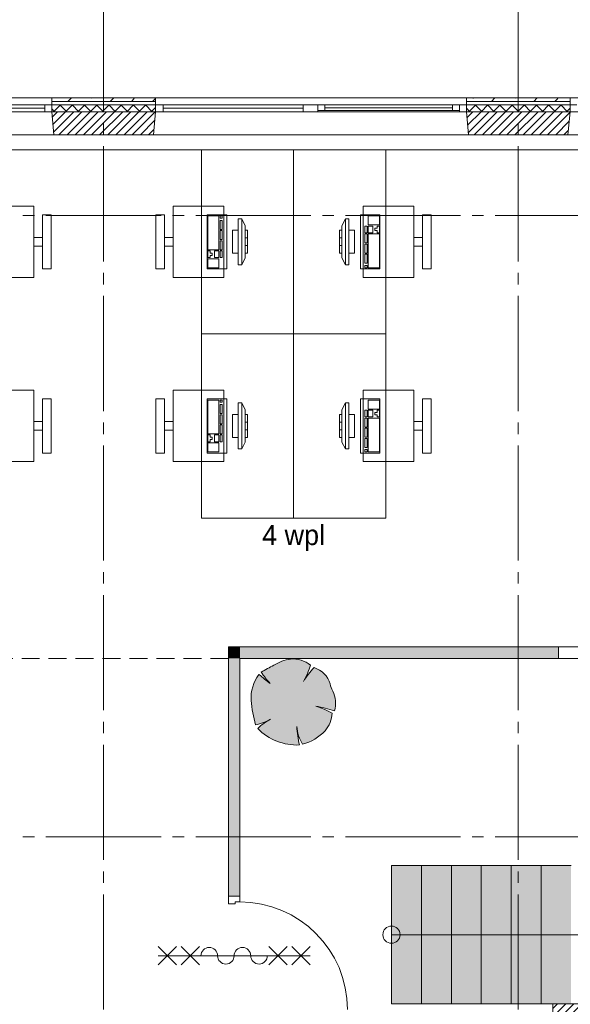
# Paper-space layout '19061B VOn 010b Plattegrond begane grond' of a CAD drawing. Header units: millimetres. Extents: x 10 to 1052, y 0 to 594.
# Tile 39 of 42: x 731 to 779, y 390 to 476. Entities that reach past the tile are written whole.
import ezdxf
from ezdxf.xclip import XClip

# ---------------------------------------------------------------- set-up
doc = ezdxf.new("R2010")
doc.units = ezdxf.units.MM
doc.header["$MEASUREMENT"] = 0
doc.header["$XCLIPFRAME"] = 0
doc.linetypes.add('B0204', pattern=[13, 10, -1, 1, -1])
doc.linetypes.add('B0701', pattern=[2.3412, 1.56, -0.7812])
for name, color, linetype in [('21 Buitenwanden', 7, 'Continuous'), ('21 Buitenwanden Doorsnede-arcering', 7, 'Continuous'), ('21 Buitenwanden Laagscheidingslijnen', 7, 'Continuous'), ('21 Buitenwanden Ramen', 7, 'Continuous'), ('22 C Binnenwanden', 7, 'Continuous'), ('22 C Binnenwanden Doorsnede-arcering', 7, 'Continuous'), ('22 NC Binnenwanden', 7, 'Continuous'), ('23 Vloeren', 7, 'Continuous'), ('24 Trappen Afdek-arcering', 7, 'Continuous'), ('67 Radiatoren - lijn', 7, 'Continuous'), ('82 Interieur', 7, 'Continuous'), ('A Stramien', 7, 'Continuous'), ('New_21 Vliesgevels', 7, 'Continuous'), ('New_21 Vliesgevels Deuren', 7, 'Continuous'), ('New_21 Vliesgevels Doorsnede-arcering', 7, 'Continuous'), ('New_82 Interieur', 7, 'Continuous'), ('New_82 Interieur 2D arcering', 7, 'Continuous'), ('New_Z Ruimtebenaming', 7, 'Continuous'), ('Z Ruimtebenaming', 7, 'Continuous')]:
    doc.layers.add(name, color=color, linetype=linetype)
doc.styles.add('GENERATED_STYLE_5', font='SkRg___.ttf')
pattern_1 = [(45, (162.76037, 134.7577), (-0.3535534, 0.3535534), [])]
pattern_2 = [(45, (162.7604, 134.7577), (-1.838478, 1.838478), []), (45, (161.8411, 135.677), (-1.838478, 1.838478), [1.95, -0.65, 0, -0.65])]
pattern_3 = [(225, (162.7604, 134.7577), (-0.5303301, 0.5303301), []), (315, (162.7604, 134.7577), (0.5303301, 0.5303301), [])]

# ---------------------------------------------------------------- blocks, each defined once
blk = doc.blocks.new('Drawing_2_1', base_point=(162.76, 134.758))
at = {"layer": '21 Buitenwanden Doorsnede-arcering', "linetype": 'Continuous', "lineweight": 0, "true_color": 0x000000}
h = blk.add_hatch(dxfattribs=at)
h.set_pattern_fill('160_Natuursteen_0001', color=18, style=0, pattern_type=2)
h.set_pattern_definition(pattern_2)
h.paths.add_polyline_path([(743.26, 468.958), (734.26, 468.958), (734.26, 468.658), (743.26, 468.658)])
h = blk.add_hatch(dxfattribs=at)
h.set_pattern_fill('160_Natuursteen_0001', color=18, style=0, pattern_type=2)
h.set_pattern_definition(pattern_2)
h.paths.add_polyline_path([(779.26, 468.958), (770.26, 468.958), (770.26, 468.658), (779.26, 468.658)])
h = blk.add_hatch(dxfattribs=at)
h.set_pattern_fill('415_Isolatie_ruit_0001', color=18, style=0, pattern_type=2)
h.set_pattern_definition(pattern_3)
h.paths.add_polyline_path([(734.26, 467.758), (743.26, 467.758), (743.26, 468.358), (734.26, 468.358)])
h = blk.add_hatch(dxfattribs=at)
h.set_pattern_fill('415_Isolatie_ruit_0001', color=18, style=0, pattern_type=2)
h.set_pattern_definition(pattern_3)
h.paths.add_polyline_path([(779.26, 468.358), (770.26, 468.358), (770.26, 467.758), (779.26, 467.758)])
h = blk.add_hatch(dxfattribs=at)
h.set_pattern_fill('220_Gewapend_beton___pre_2B', color=18, style=0, pattern_type=2)
h.set_pattern_definition(pattern_1)
h.paths.add_polyline_path([(734.26, 467.758), (734.435, 465.758), (743.085, 465.758), (743.26, 467.758)])
h = blk.add_hatch(dxfattribs=at)
h.set_pattern_fill('220_Gewapend_beton___pre_2B', color=18, style=0, pattern_type=2)
h.set_pattern_definition(pattern_1)
h.paths.add_polyline_path([(770.26, 467.758), (770.435, 465.758), (779.085, 465.758), (779.26, 467.758)])
at = {"layer": '22 C Binnenwanden Doorsnede-arcering', "linetype": 'Continuous', "lineweight": 0, "true_color": 0x000000}
h = blk.add_hatch(dxfattribs=at)
h.set_pattern_fill('220_Gewapend_beton___pre_2B', color=18, style=0, pattern_type=2)
h.set_pattern_definition(pattern_1)
h.paths.add_polyline_path([(808.76, 390.258), (777.76, 390.258), (777.76, 388.258), (808.76, 388.258)])
at = {"layer": '24 Trappen Afdek-arcering', "linetype": 'Continuous', "lineweight": 0, "true_color": 0xffffff}
for points in [[(763.76, 402.258), (763.76, 390.258), (766.36, 390.258), (766.36, 402.258)], [(766.36, 402.258), (766.36, 390.258), (768.96, 390.258), (768.96, 402.258)], [(768.96, 402.258), (768.96, 390.258), (771.56, 390.258), (771.56, 402.258)], [(771.56, 402.258), (771.56, 390.258), (774.16, 390.258), (774.16, 402.258)], [(774.16, 402.258), (774.16, 390.258), (776.76, 390.258), (776.76, 402.258)], [(776.76, 402.258), (776.76, 390.258), (779.36, 390.258), (779.36, 402.258)]]:
    blk.add_hatch(color=7, dxfattribs=at).paths.add_polyline_path(points)
at = {"layer": 'New_21 Vliesgevels Doorsnede-arcering', "linetype": 'Continuous', "lineweight": 0, "true_color": 0x80e2d7}
for points in [[(749.6, 421.258), (750.6, 420.258), (750.6, 421.258)], [(749.6, 420.258), (750.6, 420.258), (749.6, 421.258)], [(750.6, 420.258), (778.26, 420.258), (778.26, 421.258), (750.6, 421.258)], [(749.6, 420.258), (749.6, 399.598), (750.6, 399.598), (750.6, 420.258)]]:
    blk.add_hatch(color=121, dxfattribs=at).paths.add_polyline_path(points)
at = {"layer": 'New_82 Interieur 2D arcering', "linetype": 'Continuous', "lineweight": 0, "true_color": 0xc2df8b}
blk.add_hatch(color=71, dxfattribs=at).paths.add_polyline_path([(752.252, 418.864, 0.176271), (751.569, 416.61, 0.048896), (751.966, 414.477, 0.060036), (753.145, 414.908, 0.067145), (752.143, 414.174, 0.21157), (755.766, 412.74, -0.01602), (755.553, 414.163, 0.1048), (756.045, 412.798, 0.138163), (758.003, 413.977, 0.165491), (758.603, 415.5, 0.059133), (757.178, 416.111, -0.033475), (758.827, 415.698, 0.176093), (758.654, 417.423, -0.023868), (758.426, 418.041, 0.261493), (757.046, 419.457, 0.060987), (756.119, 418.266, 0.058172), (756.73, 419.682, 0.189926), (754.996, 420.206, 0.102387), (753.536, 419.673, -0.00375), (752.44, 419.072, 0.030984), (753.235, 418.068, -0.009616)])
at = {"layer": '21 Buitenwanden', "color": 2, "linetype": 'Continuous', "lineweight": 0}
for p, q in [((734.26, 468.958), (734.26, 468.658)), ((743.26, 468.958), (743.26, 468.658)), ((770.26, 468.958), (770.26, 468.658)), ((779.26, 468.958), (779.26, 468.658))]:
    blk.add_line(p, q, dxfattribs=at)
at = {"layer": '21 Buitenwanden', "color": 9, "linetype": 'Continuous', "lineweight": 0}
for p, q in [((734.26, 468.658), (734.26, 468.358)), ((743.26, 468.658), (743.26, 468.358)), ((770.26, 468.658), (770.26, 468.358)), ((779.26, 468.658), (779.26, 468.358))]:
    blk.add_line(p, q, dxfattribs=at)
at = {"layer": '21 Buitenwanden', "color": 1, "linetype": 'Continuous', "lineweight": 0}
for p, q in [((734.26, 468.358), (734.26, 467.758)), ((743.26, 468.358), (743.26, 467.758)), ((770.26, 468.358), (770.26, 467.758)), ((779.26, 468.358), (779.26, 467.758))]:
    blk.add_line(p, q, dxfattribs=at)
at = {"layer": '21 Buitenwanden', "color": 3, "linetype": 'Continuous', "lineweight": 0}
for p, q in [((734.26, 467.758), (734.435, 465.758)), ((743.26, 467.758), (743.085, 465.758)), ((770.26, 467.758), (770.435, 465.758)), ((779.26, 467.758), (779.085, 465.758))]:
    blk.add_line(p, q, dxfattribs=at)
at = {"layer": '21 Buitenwanden', "color": 2, "linetype": 'Continuous', "lineweight": 0, "flags": 128}
for points in [[(743.26, 468.958), (734.26, 468.958)], [(779.26, 468.958), (770.26, 468.958)]]:
    blk.add_lwpolyline(points, dxfattribs=at)
at = {"layer": '21 Buitenwanden', "color": 3, "linetype": 'Continuous', "lineweight": 0, "flags": 128}
for points in [[(734.435, 465.758), (743.085, 465.758)], [(770.435, 465.758), (779.085, 465.758)]]:
    blk.add_lwpolyline(points, dxfattribs=at)
at = {"layer": '21 Buitenwanden Laagscheidingslijnen', "color": 2, "linetype": 'Continuous', "lineweight": 0}
for p, q in [((743.26, 468.658), (734.26, 468.658)), ((779.26, 468.658), (770.26, 468.658))]:
    blk.add_line(p, q, dxfattribs=at)
at = {"layer": '21 Buitenwanden Laagscheidingslijnen', "color": 1, "linetype": 'Continuous', "lineweight": 0}
for p, q in [((743.26, 468.358), (734.26, 468.358)), ((779.26, 468.358), (770.26, 468.358))]:
    blk.add_line(p, q, dxfattribs=at)
at = {"layer": '21 Buitenwanden Laagscheidingslijnen', "color": 3, "linetype": 'Continuous', "lineweight": 0}
for p, q in [((743.26, 467.758), (734.26, 467.758)), ((779.26, 467.758), (770.26, 467.758))]:
    blk.add_line(p, q, dxfattribs=at)
at = {"layer": '21 Buitenwanden Ramen', "color": 9, "linetype": 'Continuous', "lineweight": 0}
for p, q in [((720.76, 468.958), (734.26, 468.958)), ((756.76, 468.958), (743.26, 468.958)), ((770.26, 468.958), (756.76, 468.958)), ((792.76, 468.958), (779.26, 468.958)), ((734.26, 468.658), (734.26, 468.358)), ((743.26, 468.658), (743.26, 468.358)), ((769.06, 468.358), (757.96, 468.358)), ((770.26, 468.658), (770.26, 468.358)), ((779.26, 468.658), (779.26, 468.358)), ((757.36, 467.758), (769.66, 467.758)), ((720.76, 465.758), (734.435, 465.758)), ((756.76, 465.758), (743.085, 465.758)), ((770.435, 465.758), (756.76, 465.758)), ((792.76, 465.758), (779.085, 465.758))]:
    blk.add_line(p, q, dxfattribs=at)
at = {"layer": '21 Buitenwanden Ramen', "color": 2, "linetype": 'Continuous', "lineweight": 0}
for p, q in [((734.26, 468.958), (734.26, 468.658)), ((743.26, 468.958), (743.26, 468.658)), ((770.26, 468.958), (770.26, 468.658)), ((779.26, 468.958), (779.26, 468.658))]:
    blk.add_line(p, q, dxfattribs=at)
at = {"layer": '21 Buitenwanden Ramen', "color": 1, "linetype": 'Continuous', "lineweight": 0}
for p, q in [((721.36, 468.358), (733.66, 468.358)), ((721.36, 468.058), (733.66, 468.058)), ((733.66, 467.758), (733.66, 468.358)), ((733.66, 468.358), (734.26, 468.358)), ((734.26, 468.358), (734.26, 467.758)), ((734.26, 468.358), (734.26, 467.758)), ((743.93, 468.358), (743.26, 468.358)), ((743.26, 468.358), (743.26, 467.758)), ((743.26, 468.358), (743.26, 467.758)), ((743.93, 467.758), (743.93, 468.358)), ((756.09, 468.358), (743.93, 468.358)), ((756.09, 468.058), (743.93, 468.058)), ((756.76, 468.358), (756.09, 468.358)), ((756.09, 468.358), (756.09, 467.758)), ((757.36, 468.358), (756.76, 468.358)), ((757.36, 467.858), (757.36, 468.358)), ((757.96, 468.358), (757.36, 468.358)), ((757.36, 468.358), (757.36, 467.858)), ((757.96, 467.858), (757.96, 468.358)), ((769.06, 468.358), (757.96, 468.358)), ((769.06, 468.108), (757.96, 468.108)), ((769.66, 468.358), (769.06, 468.358)), ((769.06, 468.358), (769.06, 467.858)), ((770.26, 468.358), (769.66, 468.358)), ((769.66, 468.358), (769.66, 467.858)), ((769.66, 467.858), (769.66, 468.358)), ((770.26, 468.358), (770.26, 467.758)), ((770.26, 468.358), (770.26, 467.758)), ((779.86, 468.358), (779.26, 468.358)), ((779.26, 468.358), (779.26, 467.758)), ((779.26, 468.358), (779.26, 467.758)), ((733.66, 467.758), (721.36, 467.758)), ((734.26, 467.758), (733.66, 467.758)), ((743.26, 467.758), (743.93, 467.758)), ((743.93, 467.758), (756.09, 467.758)), ((756.09, 467.758), (756.76, 467.758)), ((756.76, 467.758), (757.36, 467.758)), ((757.36, 467.758), (757.36, 467.858)), ((757.36, 467.858), (757.96, 467.858)), ((757.96, 467.858), (769.06, 467.858)), ((769.06, 467.858), (769.66, 467.858)), ((769.66, 467.858), (769.66, 467.758)), ((769.66, 467.758), (770.26, 467.758)), ((779.26, 467.758), (779.86, 467.758))]:
    blk.add_line(p, q, dxfattribs=at)
at = {"layer": '21 Buitenwanden Ramen', "color": 3, "linetype": 'Continuous', "lineweight": 0}
for p, q in [((734.26, 467.758), (734.435, 465.758)), ((743.26, 467.758), (743.085, 465.758)), ((770.26, 467.758), (770.435, 465.758)), ((779.26, 467.758), (779.085, 465.758))]:
    blk.add_line(p, q, dxfattribs=at)
at = {"layer": '22 C Binnenwanden', "color": 1, "linetype": 'Continuous', "lineweight": 0, "flags": 128}
for points in [[(808.76, 390.258), (777.76, 390.258)], [(777.76, 390.258), (777.76, 388.258)]]:
    blk.add_lwpolyline(points, dxfattribs=at)
at = {"layer": '22 NC Binnenwanden', "color": 1, "linetype": 'Continuous', "lineweight": 0, "flags": 128}
for points in [[(808.76, 421.258), (778.26, 421.258)], [(778.26, 421.258), (778.26, 420.258)], [(778.26, 420.258), (808.76, 420.258)]]:
    blk.add_lwpolyline(points, dxfattribs=at)
at = {"layer": '23 Vloeren', "color": 1, "linetype": 'Continuous', "lineweight": 0, "flags": 128}
blk.add_lwpolyline([(164.76, 474.758), (164.76, 136.758), (286.76, 136.758), (286.76, 356.208), (323.76, 356.208), (353.76, 356.208), (380.76, 356.208), (380.76, 341.758), (808.76, 341.758), (808.76, 465.758), (380.76, 465.758), (380.76, 453.258), (286.76, 453.258), (286.76, 474.758)], close=True, dxfattribs=at)
at = {"layer": '67 Radiatoren - lijn', "color": 9, "linetype": 'Continuous', "lineweight": 0, "flags": 128}
blk.add_lwpolyline([(432.76, 464.458), (807.46, 464.458), (807.46, 420.258)], dxfattribs=at)
at = {"layer": 'A Stramien', "color": 9, "linetype": 'B0204', "lineweight": 0}
for p, q in [((738.76, 516.758), (738.76, 94.758)), ((774.76, 516.758), (774.76, 94.758)), ((122.76, 467.758), (850.76, 467.758)), ((122.76, 458.758), (850.76, 458.758)), ((122.76, 404.758), (850.76, 404.758))]:
    blk.add_line(p, q, dxfattribs=at)
at = {"layer": 'New_21 Vliesgevels', "color": 1, "linetype": 'Continuous', "lineweight": 0}
blk.add_line((750.6, 399.598), (749.6, 399.598), dxfattribs=at)
at = {"layer": 'New_21 Vliesgevels', "color": 1, "linetype": 'Continuous', "lineweight": 0, "flags": 128}
for points in [[(749.6, 421.258), (750.6, 421.258)], [(749.6, 421.258), (749.6, 399.598)], [(778.26, 421.258), (750.6, 421.258)], [(778.26, 420.258), (778.26, 421.258)], [(750.6, 399.598), (750.6, 420.258)], [(750.6, 420.258), (778.26, 420.258)]]:
    blk.add_lwpolyline(points, dxfattribs=at)
at = {"layer": 'New_21 Vliesgevels Deuren', "color": 1, "linetype": 'Continuous', "lineweight": 0}
for p, q in [((750.6, 399.598), (749.6, 399.598)), ((749.6, 399.598), (749.6, 398.928)), ((750.6, 399.598), (749.6, 399.598)), ((750.6, 399.598), (749.6, 399.598)), ((750.6, 399.098), (750.6, 399.598)), ((749.6, 398.928), (750.2, 398.928)), ((750.2, 398.928), (750.2, 399.098)), ((750.2, 399.098), (750.6, 399.098))]:
    blk.add_line(p, q, dxfattribs=at)
at = {"layer": 'New_21 Vliesgevels Deuren', "color": 9, "linetype": 'Continuous', "lineweight": 0}
for p, q in [((745.1, 395.228), (743.5, 393.628)), ((745.1, 393.628), (743.5, 395.228)), ((743.5, 394.428), (756.7, 394.428)), ((747.1, 395.228), (745.5, 393.628)), ((747.1, 393.628), (745.5, 395.228)), ((753.1, 395.228), (754.7, 393.628)), ((753.1, 393.628), (754.7, 395.228)), ((755.1, 395.228), (756.7, 393.628)), ((755.1, 393.628), (756.7, 395.228))]:
    blk.add_line(p, q, dxfattribs=at)
at = {"layer": 'New_21 Vliesgevels Deuren', "color": 1, "linetype": 'Continuous', "lineweight": 0}
blk.add_arc((750.6, 389.758), 9.34, 0, 90, dxfattribs=at)
at = {"layer": 'New_21 Vliesgevels Deuren', "color": 9, "linetype": 'Continuous', "lineweight": 0}
for centre, start, end in [((747.94, 394.428), 0, 180), ((749.38, 394.428), 180, 0), ((750.82, 394.428), 0, 180), ((752.26, 394.428), 180, 0)]:
    blk.add_arc(centre, 0.72, start, end, dxfattribs=at)
at = {"layer": 'New_82 Interieur', "color": 1, "linetype": 'Continuous', "lineweight": 0}
for p, q in [((747.809, 458.71), (747.809, 455.772)), ((748.779, 458.71), (747.809, 458.71)), ((748.779, 455.772), (748.779, 458.71)), ((748.876, 458.71), (748.876, 458.514)), ((749.069, 458.71), (748.876, 458.71)), ((749.069, 458.514), (749.069, 458.71)), ((762.712, 458.71), (761.742, 458.71)), ((761.742, 458.71), (761.742, 457.926)), ((762.712, 457.926), (762.712, 458.71)), ((748.876, 458.514), (749.069, 458.514)), ((748.876, 458.318), (748.876, 457.535)), ((749.069, 458.318), (748.876, 458.318)), ((749.069, 457.535), (749.069, 458.318)), ((750.46, 458.458), (750.46, 454.458)), ((750.76, 458.458), (750.46, 458.458)), ((750.76, 454.458), (750.76, 458.458)), ((750.76, 458.458), (751.06, 457.858)), ((751.06, 457.858), (751.06, 455.058)), ((759.76, 458.458), (759.46, 457.858)), ((759.46, 455.058), (759.46, 457.858)), ((760.06, 458.458), (759.76, 458.458)), ((759.76, 458.458), (759.76, 454.458)), ((760.06, 454.458), (760.06, 458.458)), ((761.645, 457.829), (761.451, 457.829)), ((761.451, 457.829), (761.451, 457.241)), ((761.645, 457.241), (761.645, 457.829)), ((761.742, 457.926), (762.712, 457.926)), ((762.13, 457.829), (761.742, 457.829)), ((761.742, 457.829), (761.742, 457.241)), ((762.13, 457.241), (762.13, 457.829)), ((762.712, 457.829), (762.518, 457.829)), ((762.518, 457.829), (762.518, 457.633)), ((762.712, 457.241), (762.712, 457.829)), ((748.876, 457.535), (749.069, 457.535)), ((748.876, 457.437), (748.876, 456.654)), ((749.069, 457.437), (748.876, 457.437)), ((749.069, 456.654), (749.069, 457.437)), ((749.96, 457.458), (749.96, 455.458)), ((750.46, 457.458), (749.96, 457.458)), ((750.46, 455.458), (750.46, 457.458)), ((751.06, 457.458), (751.06, 455.458)), ((751.26, 457.458), (751.06, 457.458)), ((751.26, 455.458), (751.26, 457.458)), ((759.46, 457.458), (759.26, 457.458)), ((759.26, 457.458), (759.26, 455.458)), ((759.46, 455.458), (759.46, 457.458)), ((760.56, 457.458), (760.06, 457.458)), ((760.06, 457.458), (760.06, 455.458)), ((760.56, 455.458), (760.56, 457.458)), ((761.451, 457.241), (761.645, 457.241)), ((761.645, 457.143), (761.451, 457.143)), ((761.451, 457.143), (761.451, 456.36)), ((761.645, 456.36), (761.645, 457.143)), ((761.742, 457.241), (762.13, 457.241)), ((762.712, 457.143), (761.742, 457.143)), ((761.742, 457.143), (761.742, 454.206)), ((762.518, 457.633), (762.324, 457.633)), ((762.324, 457.633), (762.324, 457.437)), ((762.324, 457.437), (762.518, 457.437)), ((762.518, 457.437), (762.518, 457.241)), ((762.518, 457.241), (762.712, 457.241)), ((762.712, 454.206), (762.712, 457.143)), ((748.876, 456.654), (749.069, 456.654)), ((748.876, 456.556), (748.876, 455.772)), ((749.069, 456.556), (748.876, 456.556)), ((749.069, 455.772), (749.069, 456.556)), ((751.06, 456.791), (751.26, 456.791)), ((751.06, 456.124), (751.26, 456.124)), ((759.46, 456.791), (759.26, 456.791)), ((759.46, 456.124), (759.26, 456.124)), ((761.451, 456.36), (761.645, 456.36)), ((761.645, 456.262), (761.451, 456.262)), ((761.451, 456.262), (761.451, 455.479)), ((761.645, 455.479), (761.645, 456.262)), ((747.809, 455.772), (748.779, 455.772)), ((747.809, 455.674), (747.809, 455.087)), ((748.003, 455.674), (747.809, 455.674)), ((748.003, 455.479), (748.003, 455.674)), ((748.197, 455.479), (748.003, 455.479)), ((748.003, 455.087), (748.003, 455.283)), ((748.003, 455.283), (748.197, 455.283)), ((748.197, 455.283), (748.197, 455.479)), ((748.391, 455.674), (748.391, 455.087)), ((748.779, 455.674), (748.391, 455.674)), ((748.779, 455.087), (748.779, 455.674)), ((748.876, 455.772), (749.069, 455.772)), ((748.876, 455.674), (748.876, 455.087)), ((749.069, 455.674), (748.876, 455.674)), ((749.069, 455.087), (749.069, 455.674)), ((749.96, 455.458), (750.46, 455.458)), ((751.06, 455.458), (751.26, 455.458)), ((759.26, 455.458), (759.46, 455.458)), ((760.06, 455.458), (760.56, 455.458)), ((761.451, 455.479), (761.645, 455.479)), ((761.645, 455.381), (761.451, 455.381)), ((761.451, 455.381), (761.451, 454.597)), ((761.645, 454.597), (761.645, 455.381)), ((747.809, 455.087), (748.003, 455.087)), ((747.809, 454.989), (747.809, 454.206)), ((748.779, 454.989), (747.809, 454.989)), ((748.391, 455.087), (748.779, 455.087)), ((748.779, 454.206), (748.779, 454.989)), ((748.876, 455.087), (749.069, 455.087)), ((750.46, 454.458), (750.76, 454.458)), ((750.76, 454.458), (751.06, 455.058)), ((759.76, 454.458), (759.46, 455.058)), ((759.76, 454.458), (760.06, 454.458)), ((761.451, 454.597), (761.645, 454.597)), ((761.645, 454.401), (761.451, 454.401)), ((761.451, 454.401), (761.451, 454.206)), ((761.645, 454.206), (761.645, 454.401)), ((747.809, 454.206), (748.779, 454.206)), ((761.451, 454.206), (761.645, 454.206)), ((761.742, 454.206), (762.712, 454.206)), ((747.809, 442.71), (747.809, 439.772)), ((748.779, 442.71), (747.809, 442.71)), ((748.779, 439.772), (748.779, 442.71)), ((748.876, 442.71), (748.876, 442.514)), ((749.069, 442.71), (748.876, 442.71)), ((748.876, 442.514), (749.069, 442.514)), ((748.876, 442.318), (748.876, 441.535)), ((749.069, 442.318), (748.876, 442.318)), ((749.069, 442.514), (749.069, 442.71)), ((749.069, 441.535), (749.069, 442.318)), ((750.46, 442.458), (750.46, 438.458)), ((750.76, 442.458), (750.46, 442.458)), ((750.76, 438.458), (750.76, 442.458)), ((750.76, 442.458), (751.06, 441.858)), ((759.76, 442.458), (759.46, 441.858)), ((760.06, 442.458), (759.76, 442.458)), ((759.76, 442.458), (759.76, 438.458)), ((760.06, 438.458), (760.06, 442.458)), ((762.712, 442.71), (761.742, 442.71)), ((761.742, 442.71), (761.742, 441.926)), ((762.712, 441.926), (762.712, 442.71)), ((748.876, 441.535), (749.069, 441.535)), ((749.96, 441.458), (749.96, 439.458)), ((750.46, 441.458), (749.96, 441.458)), ((750.46, 439.458), (750.46, 441.458)), ((751.06, 441.858), (751.06, 439.058)), ((751.06, 441.458), (751.06, 439.458)), ((751.26, 441.458), (751.06, 441.458)), ((751.26, 439.458), (751.26, 441.458)), ((759.46, 441.458), (759.26, 441.458)), ((759.26, 441.458), (759.26, 439.458)), ((759.46, 439.058), (759.46, 441.858)), ((759.46, 439.458), (759.46, 441.458)), ((760.56, 441.458), (760.06, 441.458)), ((760.06, 441.458), (760.06, 439.458)), ((760.56, 439.458), (760.56, 441.458)), ((761.645, 441.829), (761.451, 441.829)), ((761.451, 441.829), (761.451, 441.241)), ((761.645, 441.241), (761.645, 441.829)), ((761.742, 441.926), (762.712, 441.926)), ((762.13, 441.829), (761.742, 441.829)), ((761.742, 441.829), (761.742, 441.241)), ((762.13, 441.241), (762.13, 441.829)), ((762.518, 441.633), (762.324, 441.633)), ((762.324, 441.633), (762.324, 441.437)), ((762.712, 441.829), (762.518, 441.829)), ((762.518, 441.829), (762.518, 441.633)), ((762.712, 441.241), (762.712, 441.829)), ((748.876, 441.437), (748.876, 440.654)), ((749.069, 441.437), (748.876, 441.437)), ((748.876, 440.654), (749.069, 440.654)), ((749.069, 440.654), (749.069, 441.437)), ((751.06, 440.791), (751.26, 440.791)), ((759.46, 440.791), (759.26, 440.791)), ((761.451, 441.241), (761.645, 441.241)), ((761.645, 441.143), (761.451, 441.143)), ((761.451, 441.143), (761.451, 440.36)), ((761.645, 440.36), (761.645, 441.143)), ((761.742, 441.241), (762.13, 441.241)), ((762.712, 441.143), (761.742, 441.143)), ((761.742, 441.143), (761.742, 438.206)), ((762.324, 441.437), (762.518, 441.437)), ((762.518, 441.437), (762.518, 441.241)), ((762.518, 441.241), (762.712, 441.241)), ((762.712, 438.206), (762.712, 441.143)), ((747.809, 439.772), (748.779, 439.772)), ((748.876, 440.556), (748.876, 439.772)), ((749.069, 440.556), (748.876, 440.556)), ((748.876, 439.772), (749.069, 439.772)), ((749.069, 439.772), (749.069, 440.556)), ((751.06, 440.124), (751.26, 440.124)), ((759.46, 440.124), (759.26, 440.124)), ((761.451, 440.36), (761.645, 440.36)), ((761.645, 440.262), (761.451, 440.262)), ((761.451, 440.262), (761.451, 439.479)), ((761.645, 439.479), (761.645, 440.262)), ((747.809, 439.674), (747.809, 439.087)), ((748.003, 439.674), (747.809, 439.674)), ((747.809, 439.087), (748.003, 439.087)), ((747.809, 438.989), (747.809, 438.206)), ((748.779, 438.989), (747.809, 438.989)), ((748.003, 439.479), (748.003, 439.674)), ((748.197, 439.479), (748.003, 439.479)), ((748.003, 439.087), (748.003, 439.283)), ((748.003, 439.283), (748.197, 439.283)), ((748.197, 439.283), (748.197, 439.479)), ((748.391, 439.674), (748.391, 439.087)), ((748.779, 439.674), (748.391, 439.674)), ((748.391, 439.087), (748.779, 439.087)), ((748.779, 439.087), (748.779, 439.674)), ((748.779, 438.206), (748.779, 438.989)), ((748.876, 439.674), (748.876, 439.087)), ((749.069, 439.674), (748.876, 439.674)), ((748.876, 439.087), (749.069, 439.087)), ((749.069, 439.087), (749.069, 439.674)), ((749.96, 439.458), (750.46, 439.458)), ((750.76, 438.458), (751.06, 439.058)), ((751.06, 439.458), (751.26, 439.458)), ((759.26, 439.458), (759.46, 439.458)), ((759.76, 438.458), (759.46, 439.058)), ((760.06, 439.458), (760.56, 439.458)), ((761.451, 439.479), (761.645, 439.479)), ((761.645, 439.381), (761.451, 439.381)), ((761.451, 439.381), (761.451, 438.597)), ((761.645, 438.597), (761.645, 439.381)), ((747.809, 438.206), (748.779, 438.206)), ((750.46, 438.458), (750.76, 438.458)), ((759.76, 438.458), (760.06, 438.458)), ((761.451, 438.597), (761.645, 438.597)), ((761.645, 438.401), (761.451, 438.401)), ((761.451, 438.401), (761.451, 438.206)), ((761.451, 438.206), (761.645, 438.206)), ((761.645, 438.206), (761.645, 438.401)), ((761.742, 438.206), (762.712, 438.206))]:
    blk.add_line(p, q, dxfattribs=at)
at = {"layer": 'New_82 Interieur', "color": 1, "linetype": 'Continuous', "lineweight": 0, "flags": 128}
for points in [[(755.26, 464.458), (755.26, 448.458), (747.26, 448.458), (747.26, 464.458)], [(755.26, 464.458), (755.26, 448.458), (763.26, 448.458), (763.26, 464.458)], [(728.31, 459.558), (728.31, 453.358), (732.71, 453.358), (732.71, 459.558)], [(749.21, 459.558), (749.21, 453.358), (744.81, 453.358), (744.81, 459.558)], [(761.31, 459.558), (761.31, 453.358), (765.71, 453.358), (765.71, 459.558)], [(734.21, 458.808), (733.46, 458.808), (733.46, 454.108), (734.21, 454.108)], [(743.31, 458.808), (744.06, 458.808), (744.06, 454.108), (743.31, 454.108)], [(749.46, 458.808), (747.76, 458.808), (747.76, 454.108), (749.46, 454.108)], [(761.06, 454.108), (762.76, 454.108), (762.76, 458.808), (761.06, 458.808)], [(767.21, 458.808), (766.46, 458.808), (766.46, 454.108), (767.21, 454.108)], [(732.71, 456.083), (733.46, 456.083), (733.46, 456.833), (732.71, 456.833)], [(744.81, 456.083), (744.06, 456.083), (744.06, 456.833), (744.81, 456.833)], [(765.71, 456.083), (766.46, 456.083), (766.46, 456.833), (765.71, 456.833)], [(755.26, 448.458), (755.26, 432.458), (747.26, 432.458), (747.26, 448.458)], [(755.26, 448.458), (755.26, 432.458), (763.26, 432.458), (763.26, 448.458)], [(728.31, 443.558), (728.31, 437.358), (732.71, 437.358), (732.71, 443.558)], [(749.21, 443.558), (749.21, 437.358), (744.81, 437.358), (744.81, 443.558)], [(761.31, 443.558), (761.31, 437.358), (765.71, 437.358), (765.71, 443.558)], [(734.21, 442.808), (733.46, 442.808), (733.46, 438.108), (734.21, 438.108)], [(743.31, 442.808), (744.06, 442.808), (744.06, 438.108), (743.31, 438.108)], [(749.46, 442.808), (747.76, 442.808), (747.76, 438.108), (749.46, 438.108)], [(761.06, 438.108), (762.76, 438.108), (762.76, 442.808), (761.06, 442.808)], [(767.21, 442.808), (766.46, 442.808), (766.46, 438.108), (767.21, 438.108)], [(732.71, 440.083), (733.46, 440.083), (733.46, 440.833), (732.71, 440.833)], [(744.81, 440.083), (744.06, 440.083), (744.06, 440.833), (744.81, 440.833)], [(765.71, 440.083), (766.46, 440.083), (766.46, 440.833), (765.71, 440.833)]]:
    blk.add_lwpolyline(points, close=True, dxfattribs=at)
at = {"layer": 'New_82 Interieur', "color": 1, "linetype": 'Continuous', "lineweight": 0}
for centre, radius, start, end in [((755.552, 416.411), 3.835, 98.33203, 121.71588), ((755.199, 417.744), 2.47, 51.69441, 94.7098), ((712.908, 492.427), 83.329, 298.32085, 299.18018), ((750.361, 421.591), 6.649, 330.00235, 343.31932), ((761.447, 415.079), 6.208, 135.14512, 149.10491), ((756.474, 417.52), 2.02, 14.96, 73.57726), ((755.009, 416.799), 3.444, 143.151, 183.13856), ((773.44, 444.015), 32.886, 229.88789, 232.09173), ((760.933, 424.98), 10.346, 214.82145, 221.92026), ((765.014, 420.117), 6.907, 197.49076, 202.95982), ((756.368, 416.324), 2.536, 345.73306, 25.681), ((762.645, 417.565), 11.117, 184.92789, 196.12518), ((755.315, 409.801), 6.579, 60.01734, 73.55381), ((754.923, 403.607), 12.706, 72.10636, 79.77538), ((750.77, 419.585), 5.246, 283.1802, 298.45283), ((755.365, 410.827), 4.646, 116.82414, 133.917), ((756.066, 415.621), 2.54, 319.68222, 357.26925), ((755.573, 417.546), 4.81, 224.51264, 272.2962), ((777.86, 416.773), 22.46, 186.23492, 190.34635), ((759.019, 414.642), 3.499, 185.04215, 211.79902), ((754.93, 416.862), 4.215, 285.33745, 316.8029)]:
    blk.add_arc(centre, radius, start, end, dxfattribs=at)
at = {"layer": 'New_Z Ruimtebenaming', "color": 9, "linetype": 'B0701', "lineweight": 0, "flags": 128}
blk.add_lwpolyline([(749.6, 420.258), (487.26, 420.258)], dxfattribs=at)
at = {"layer": 'Z Ruimtebenaming', "color": 9, "linetype": 'Continuous', "lineweight": 0}
for p, q in [((763.76, 402.258), (763.76, 390.258)), ((766.36, 402.258), (763.76, 402.258)), ((766.36, 390.258), (766.36, 402.258)), ((766.36, 402.258), (766.36, 390.258)), ((768.96, 402.258), (766.36, 402.258)), ((768.96, 390.258), (768.96, 402.258)), ((768.96, 402.258), (768.96, 390.258)), ((771.56, 402.258), (768.96, 402.258)), ((771.56, 390.258), (771.56, 402.258)), ((771.56, 402.258), (771.56, 390.258)), ((774.16, 402.258), (771.56, 402.258)), ((774.16, 390.258), (774.16, 402.258)), ((774.16, 402.258), (774.16, 390.258)), ((776.76, 402.258), (774.16, 402.258)), ((776.76, 390.258), (776.76, 402.258)), ((776.76, 402.258), (776.76, 390.258)), ((779.36, 402.258), (776.76, 402.258)), ((763.76, 396.258), (766.36, 396.258)), ((766.36, 396.258), (781.96, 396.258)), ((763.76, 390.258), (766.36, 390.258)), ((766.36, 390.258), (768.96, 390.258)), ((768.96, 390.258), (771.56, 390.258)), ((771.56, 390.258), (774.16, 390.258)), ((774.16, 390.258), (776.76, 390.258)), ((776.76, 390.258), (779.36, 390.258))]:
    blk.add_line(p, q, dxfattribs=at)
for start, end in [(90, 270), (270, 90)]:
    blk.add_arc((763.76, 396.258), 0.75, start, end, dxfattribs=at)
at = {"layer": '82 Interieur', "color": 9, "linetype": 'Continuous', "lineweight": 0, "insert": (755.26, 429.58), "char_height": 1.75, "attachment_point": 8, "style": 'GENERATED_STYLE_5'}
blk.add_mtext('\\A1;{\\pqc;\\fSanuk-Regular|b0|i0|c0|p2;4\\fSanuk-Regular|b0|i0|c0|p2; wpl}', dxfattribs=at)

psp = doc.layouts.new('19061B VOn 010b Plattegrond begane grond')

# ---------------------------------------------------------------- block references
at = {"color": 4, "linetype": 'Continuous', "lineweight": 0}
ref = psp.add_blockref('Drawing_2_1', (162.76, 134.758), dxfattribs=at)
XClip(ref).set_block_clipping_path([(63.602702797, 41.749456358), (869.5607390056, 554.9340651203)])

doc.saveas('drawing.dxf')
